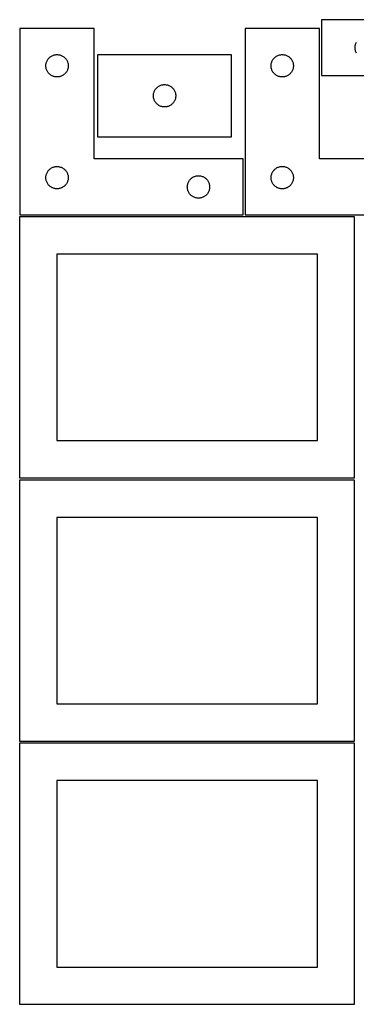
# Model space of a CAD drawing. Header units: millimetres. Extents: x 7 to 1243, y 7 to 2493.
# Tile 6 of 14: x 7 to 278, y 1701 to 2493. Entities that reach past the tile are written whole.
import ezdxf

# ---------------------------------------------------------------- set-up
doc = ezdxf.new("R2010")
doc.units = ezdxf.units.MM
doc.layers.add('CUT', color=7, linetype='CONTINUOUS', true_color=0x000000)

msp = doc.modelspace()

# ---------------------------------------------------------------- linework, layer by layer
at = {"layer": 'CUT'}
for p, q in [((429.863308, 2493.112584), (249.863308, 2493.112584)), ((249.863308, 2493.112584), (249.863308, 2448.112584)), ((66.665374, 2486.018098), (6.665374, 2486.018098)), ((6.665374, 2486.018098), (6.665374, 2336.018098)), ((66.665374, 2381.018098), (66.665374, 2486.018098)), ((248.184661, 2486.021516), (188.184661, 2486.021516)), ((188.184661, 2486.021516), (188.184661, 2336.021516)), ((248.184661, 2381.021516), (248.184661, 2486.021516)), ((276.940304, 2471.787319), (277.03624, 2472.368397)), ((277.03624, 2472.368397), (277.169975, 2472.941955)), ((277.169975, 2472.941955), (277.340937, 2473.505539)), ((277.340937, 2473.505539), (277.548392, 2474.056735)), ((277.548392, 2474.056735), (277.791453, 2474.593182)), ((277.791453, 2474.593182), (278.069079, 2475.112584)), ((32.165374, 2463.812326), (32.684776, 2464.089952)), ((32.684776, 2464.089952), (33.221223, 2464.333014)), ((33.221223, 2464.333014), (33.772419, 2464.540469)), ((33.772419, 2464.540469), (34.336002, 2464.71143)), ((34.336002, 2464.71143), (34.909561, 2464.845165)), ((34.909561, 2464.845165), (35.490638, 2464.941102)), ((35.490638, 2464.941102), (36.076746, 2464.998828)), ((36.076746, 2464.998828), (36.665374, 2465.018098)), ((36.665374, 2465.018098), (37.254002, 2464.998828)), ((37.254002, 2464.998828), (37.84011, 2464.941102)), ((37.84011, 2464.941102), (38.421187, 2464.845165)), ((38.421187, 2464.845165), (38.994745, 2464.71143)), ((38.994745, 2464.71143), (39.558329, 2464.540469)), ((39.558329, 2464.540469), (40.109525, 2464.333014)), ((40.109525, 2464.333014), (40.645972, 2464.089952)), ((40.645972, 2464.089952), (41.165374, 2463.812326)), ((177.337859, 2464.885774), (69.337859, 2464.885774)), ((69.337859, 2464.885774), (69.337859, 2398.885774)), ((177.337859, 2398.885774), (177.337859, 2464.885774)), ((213.684661, 2463.815744), (214.204063, 2464.09337)), ((214.204063, 2464.09337), (214.74051, 2464.336432)), ((214.74051, 2464.336432), (215.291706, 2464.543887)), ((215.291706, 2464.543887), (215.85529, 2464.714848)), ((215.85529, 2464.714848), (216.428848, 2464.848583)), ((216.428848, 2464.848583), (217.009925, 2464.944519)), ((217.009925, 2464.944519), (217.596033, 2465.002246)), ((217.596033, 2465.002246), (218.184661, 2465.021516)), ((218.184661, 2465.021516), (218.773289, 2465.002246)), ((218.773289, 2465.002246), (219.359397, 2464.944519)), ((219.359397, 2464.944519), (219.940474, 2464.848583)), ((219.940474, 2464.848583), (220.514032, 2464.714848)), ((220.514032, 2464.714848), (221.077616, 2464.543887)), ((221.077616, 2464.543887), (221.628812, 2464.336432)), ((221.628812, 2464.336432), (222.165259, 2464.09337)), ((222.165259, 2464.09337), (222.684661, 2463.815744)), ((276.863308, 2470.612584), (276.882577, 2471.201212)), ((276.882577, 2470.023956), (276.863308, 2470.612584)), ((276.882577, 2471.201212), (276.940304, 2471.787319)), ((276.940304, 2469.437848), (276.882577, 2470.023956)), ((277.03624, 2468.856771), (276.940304, 2469.437848)), ((277.169975, 2468.283212), (277.03624, 2468.856771)), ((277.340937, 2467.719629), (277.169975, 2468.283212)), ((277.548392, 2467.168433), (277.340937, 2467.719629)), ((277.791453, 2466.631986), (277.548392, 2467.168433)), ((278.069079, 2466.112584), (277.791453, 2466.631986)), ((27.665374, 2456.018098), (27.684644, 2456.606726)), ((27.684644, 2456.606726), (27.74237, 2457.192833)), ((27.74237, 2457.192833), (27.838306, 2457.773911)), ((27.838306, 2457.773911), (27.972041, 2458.347469)), ((27.972041, 2458.347469), (28.143003, 2458.911053)), ((28.143003, 2458.911053), (28.350458, 2459.462249)), ((28.350458, 2459.462249), (28.593519, 2459.998696)), ((28.593519, 2459.998696), (28.871145, 2460.518098)), ((28.871145, 2460.518098), (29.182147, 2461.01823)), ((29.182147, 2461.01823), (29.525194, 2461.496951)), ((29.525194, 2461.496951), (29.898816, 2461.95221)), ((29.898816, 2461.95221), (30.301413, 2462.382059)), ((30.301413, 2462.382059), (30.731261, 2462.784656)), ((30.731261, 2462.784656), (31.186521, 2463.158278)), ((31.186521, 2463.158278), (31.665242, 2463.501324)), ((31.665242, 2463.501324), (32.165374, 2463.812326)), ((41.165374, 2463.812326), (41.665506, 2463.501324)), ((41.665506, 2463.501324), (42.144227, 2463.158278)), ((42.144227, 2463.158278), (42.599486, 2462.784656)), ((42.599486, 2462.784656), (43.029335, 2462.382059)), ((43.029335, 2462.382059), (43.431932, 2461.95221)), ((43.431932, 2461.95221), (43.805554, 2461.496951)), ((43.805554, 2461.496951), (44.1486, 2461.01823)), ((44.1486, 2461.01823), (44.459602, 2460.518098)), ((44.459602, 2460.518098), (44.737228, 2459.998696)), ((44.737228, 2459.998696), (44.98029, 2459.462249)), ((44.98029, 2459.462249), (45.187745, 2458.911053)), ((45.187745, 2458.911053), (45.358706, 2458.347469)), ((45.358706, 2458.347469), (45.492441, 2457.773911)), ((45.492441, 2457.773911), (45.588378, 2457.192833)), ((45.588378, 2457.192833), (45.646104, 2456.606726)), ((45.646104, 2456.606726), (45.665374, 2456.018098)), ((209.184661, 2456.021516), (209.203931, 2456.610144)), ((209.203931, 2456.610144), (209.261657, 2457.196251)), ((209.261657, 2457.196251), (209.357593, 2457.777329)), ((209.357593, 2457.777329), (209.491328, 2458.350887)), ((209.491328, 2458.350887), (209.66229, 2458.914471)), ((209.66229, 2458.914471), (209.869745, 2459.465667)), ((209.869745, 2459.465667), (210.112806, 2460.002114)), ((210.112806, 2460.002114), (210.390432, 2460.521516)), ((210.390432, 2460.521516), (210.701434, 2461.021648)), ((210.701434, 2461.021648), (211.044481, 2461.500369)), ((211.044481, 2461.500369), (211.418103, 2461.955628)), ((211.418103, 2461.955628), (211.8207, 2462.385477)), ((211.8207, 2462.385477), (212.250549, 2462.788074)), ((212.250549, 2462.788074), (212.705808, 2463.161696)), ((212.705808, 2463.161696), (213.184529, 2463.504742)), ((213.184529, 2463.504742), (213.684661, 2463.815744)), ((222.684661, 2463.815744), (223.184793, 2463.504742)), ((223.184793, 2463.504742), (223.663514, 2463.161696)), ((223.663514, 2463.161696), (224.118773, 2462.788074)), ((224.118773, 2462.788074), (224.548622, 2462.385477)), ((224.548622, 2462.385477), (224.951219, 2461.955628)), ((224.951219, 2461.955628), (225.324841, 2461.500369)), ((225.324841, 2461.500369), (225.667887, 2461.021648)), ((225.667887, 2461.021648), (225.97889, 2460.521516)), ((225.97889, 2460.521516), (226.256516, 2460.002114)), ((226.256516, 2460.002114), (226.499577, 2459.465667)), ((226.499577, 2459.465667), (226.707032, 2458.914471)), ((226.707032, 2458.914471), (226.877993, 2458.350887)), ((226.877993, 2458.350887), (227.011728, 2457.777329)), ((227.011728, 2457.777329), (227.107665, 2457.196251)), ((227.107665, 2457.196251), (227.165391, 2456.610144)), ((227.165391, 2456.610144), (227.184661, 2456.021516)), ((27.684644, 2455.42947), (27.665374, 2456.018098)), ((27.74237, 2454.843362), (27.684644, 2455.42947)), ((27.838306, 2454.262285), (27.74237, 2454.843362)), ((27.972041, 2453.688726), (27.838306, 2454.262285)), ((28.143003, 2453.125143), (27.972041, 2453.688726)), ((28.350458, 2452.573947), (28.143003, 2453.125143)), ((28.593519, 2452.0375), (28.350458, 2452.573947)), ((28.871145, 2451.518098), (28.593519, 2452.0375)), ((29.182147, 2451.017966), (28.871145, 2451.518098)), ((29.525194, 2450.539245), (29.182147, 2451.017966)), ((29.898816, 2450.083985), (29.525194, 2450.539245)), ((30.301413, 2449.654137), (29.898816, 2450.083985)), ((30.731261, 2449.251539), (30.301413, 2449.654137)), ((31.186521, 2448.877918), (30.731261, 2449.251539)), ((31.665242, 2448.534871), (31.186521, 2448.877918)), ((32.165374, 2448.223869), (31.665242, 2448.534871)), ((32.684776, 2447.946243), (32.165374, 2448.223869)), ((41.165374, 2448.223869), (40.645972, 2447.946243)), ((41.665506, 2448.534871), (41.165374, 2448.223869)), ((42.144227, 2448.877918), (41.665506, 2448.534871)), ((42.599486, 2449.251539), (42.144227, 2448.877918)), ((43.029335, 2449.654137), (42.599486, 2449.251539)), ((43.431932, 2450.083985), (43.029335, 2449.654137)), ((43.805554, 2450.539245), (43.431932, 2450.083985)), ((44.1486, 2451.017966), (43.805554, 2450.539245)), ((44.459602, 2451.518098), (44.1486, 2451.017966)), ((44.737228, 2452.0375), (44.459602, 2451.518098)), ((44.98029, 2452.573947), (44.737228, 2452.0375)), ((45.187745, 2453.125143), (44.98029, 2452.573947)), ((45.358706, 2453.688726), (45.187745, 2453.125143)), ((45.492441, 2454.262285), (45.358706, 2453.688726)), ((45.588378, 2454.843362), (45.492441, 2454.262285)), ((45.646104, 2455.42947), (45.588378, 2454.843362)), ((45.665374, 2456.018098), (45.646104, 2455.42947)), ((209.203931, 2455.432888), (209.184661, 2456.021516)), ((209.261657, 2454.84678), (209.203931, 2455.432888)), ((209.357593, 2454.265703), (209.261657, 2454.84678)), ((209.491328, 2453.692144), (209.357593, 2454.265703)), ((209.66229, 2453.128561), (209.491328, 2453.692144)), ((209.869745, 2452.577365), (209.66229, 2453.128561)), ((210.112806, 2452.040918), (209.869745, 2452.577365)), ((210.390432, 2451.521516), (210.112806, 2452.040918)), ((210.701434, 2451.021384), (210.390432, 2451.521516)), ((211.044481, 2450.542663), (210.701434, 2451.021384)), ((211.418103, 2450.087403), (211.044481, 2450.542663)), ((211.8207, 2449.657555), (211.418103, 2450.087403)), ((212.250549, 2449.254957), (211.8207, 2449.657555)), ((212.705808, 2448.881336), (212.250549, 2449.254957)), ((213.184529, 2448.538289), (212.705808, 2448.881336)), ((213.684661, 2448.227287), (213.184529, 2448.538289)), ((214.204063, 2447.949661), (213.684661, 2448.227287)), ((222.684661, 2448.227287), (222.165259, 2447.949661)), ((223.184793, 2448.538289), (222.684661, 2448.227287)), ((223.663514, 2448.881336), (223.184793, 2448.538289)), ((224.118773, 2449.254957), (223.663514, 2448.881336)), ((224.548622, 2449.657555), (224.118773, 2449.254957)), ((224.951219, 2450.087403), (224.548622, 2449.657555)), ((225.324841, 2450.542663), (224.951219, 2450.087403)), ((225.667887, 2451.021384), (225.324841, 2450.542663)), ((225.97889, 2451.521516), (225.667887, 2451.021384)), ((226.256516, 2452.040918), (225.97889, 2451.521516)), ((226.499577, 2452.577365), (226.256516, 2452.040918)), ((226.707032, 2453.128561), (226.499577, 2452.577365)), ((226.877993, 2453.692144), (226.707032, 2453.128561)), ((227.011728, 2454.265703), (226.877993, 2453.692144)), ((227.107665, 2454.84678), (227.011728, 2454.265703)), ((227.165391, 2455.432888), (227.107665, 2454.84678)), ((227.184661, 2456.021516), (227.165391, 2455.432888)), ((33.221223, 2447.703182), (32.684776, 2447.946243)), ((33.772419, 2447.495727), (33.221223, 2447.703182)), ((34.336002, 2447.324765), (33.772419, 2447.495727)), ((34.909561, 2447.19103), (34.336002, 2447.324765)), ((35.490638, 2447.095094), (34.909561, 2447.19103)), ((36.076746, 2447.037367), (35.490638, 2447.095094)), ((36.665374, 2447.018098), (36.076746, 2447.037367)), ((37.254002, 2447.037367), (36.665374, 2447.018098)), ((37.84011, 2447.095094), (37.254002, 2447.037367)), ((38.421187, 2447.19103), (37.84011, 2447.095094)), ((38.994745, 2447.324765), (38.421187, 2447.19103)), ((39.558329, 2447.495727), (38.994745, 2447.324765)), ((40.109525, 2447.703182), (39.558329, 2447.495727)), ((40.645972, 2447.946243), (40.109525, 2447.703182)), ((119.893708, 2440.200689), (120.444904, 2440.408145)), ((120.444904, 2440.408145), (121.008487, 2440.579106)), ((121.008487, 2440.579106), (121.582046, 2440.712841)), ((121.582046, 2440.712841), (122.163123, 2440.808777)), ((122.163123, 2440.808777), (122.749231, 2440.866504)), ((122.749231, 2440.866504), (123.337859, 2440.885774)), ((123.337859, 2440.885774), (123.926487, 2440.866504)), ((123.926487, 2440.866504), (124.512595, 2440.808777)), ((124.512595, 2440.808777), (125.093672, 2440.712841)), ((125.093672, 2440.712841), (125.66723, 2440.579106)), ((125.66723, 2440.579106), (126.230814, 2440.408145)), ((126.230814, 2440.408145), (126.78201, 2440.200689)), ((214.74051, 2447.7066), (214.204063, 2447.949661)), ((215.291706, 2447.499145), (214.74051, 2447.7066)), ((215.85529, 2447.328183), (215.291706, 2447.499145)), ((216.428848, 2447.194448), (215.85529, 2447.328183)), ((217.009925, 2447.098512), (216.428848, 2447.194448)), ((217.596033, 2447.040785), (217.009925, 2447.098512)), ((218.184661, 2447.021516), (217.596033, 2447.040785)), ((218.773289, 2447.040785), (218.184661, 2447.021516)), ((219.359397, 2447.098512), (218.773289, 2447.040785)), ((219.940474, 2447.194448), (219.359397, 2447.098512)), ((220.514032, 2447.328183), (219.940474, 2447.194448)), ((221.077616, 2447.499145), (220.514032, 2447.328183)), ((221.628812, 2447.7066), (221.077616, 2447.499145)), ((222.165259, 2447.949661), (221.628812, 2447.7066)), ((249.863308, 2448.112584), (369.863308, 2448.112584)), ((114.337859, 2431.885774), (114.357129, 2432.474402)), ((114.357129, 2432.474402), (114.414855, 2433.060509)), ((114.414855, 2433.060509), (114.510791, 2433.641587)), ((114.510791, 2433.641587), (114.644526, 2434.215145)), ((114.644526, 2434.215145), (114.815488, 2434.778729)), ((114.815488, 2434.778729), (115.022943, 2435.329925)), ((115.022943, 2435.329925), (115.266004, 2435.866372)), ((115.266004, 2435.866372), (115.54363, 2436.385774)), ((115.54363, 2436.385774), (115.854632, 2436.885906)), ((115.854632, 2436.885906), (116.197679, 2437.364627)), ((116.197679, 2437.364627), (116.571301, 2437.819886)), ((116.571301, 2437.819886), (116.973898, 2438.249735)), ((116.973898, 2438.249735), (117.403747, 2438.652332)), ((117.403747, 2438.652332), (117.859006, 2439.025954)), ((117.859006, 2439.025954), (118.337727, 2439.369)), ((118.337727, 2439.369), (118.837859, 2439.680002)), ((118.837859, 2439.680002), (119.357261, 2439.957628)), ((119.357261, 2439.957628), (119.893708, 2440.200689)), ((126.78201, 2440.200689), (127.318457, 2439.957628)), ((127.318457, 2439.957628), (127.837859, 2439.680002)), ((127.837859, 2439.680002), (128.337991, 2439.369)), ((128.337991, 2439.369), (128.816712, 2439.025954)), ((128.816712, 2439.025954), (129.271971, 2438.652332)), ((129.271971, 2438.652332), (129.70182, 2438.249735)), ((129.70182, 2438.249735), (130.104417, 2437.819886)), ((130.104417, 2437.819886), (130.478039, 2437.364627)), ((130.478039, 2437.364627), (130.821085, 2436.885906)), ((130.821085, 2436.885906), (131.132088, 2436.385774)), ((131.132088, 2436.385774), (131.409714, 2435.866372)), ((131.409714, 2435.866372), (131.652775, 2435.329925)), ((131.652775, 2435.329925), (131.86023, 2434.778729)), ((131.86023, 2434.778729), (132.031191, 2434.215145)), ((132.031191, 2434.215145), (132.164926, 2433.641587)), ((132.164926, 2433.641587), (132.260863, 2433.060509)), ((132.260863, 2433.060509), (132.318589, 2432.474402)), ((132.318589, 2432.474402), (132.337859, 2431.885774)), ((114.357129, 2431.297145), (114.337859, 2431.885774)), ((114.414855, 2430.711038), (114.357129, 2431.297145)), ((114.510791, 2430.129961), (114.414855, 2430.711038)), ((114.644526, 2429.556402), (114.510791, 2430.129961)), ((114.815488, 2428.992818), (114.644526, 2429.556402)), ((115.022943, 2428.441623), (114.815488, 2428.992818)), ((115.266004, 2427.905175), (115.022943, 2428.441623)), ((115.54363, 2427.385774), (115.266004, 2427.905175)), ((115.854632, 2426.885642), (115.54363, 2427.385774)), ((116.197679, 2426.406921), (115.854632, 2426.885642)), ((116.571301, 2425.951661), (116.197679, 2426.406921)), ((116.973898, 2425.521813), (116.571301, 2425.951661)), ((117.403747, 2425.119215), (116.973898, 2425.521813)), ((117.859006, 2424.745594), (117.403747, 2425.119215)), ((118.337727, 2424.402547), (117.859006, 2424.745594)), ((118.837859, 2424.091545), (118.337727, 2424.402547)), ((128.337991, 2424.402547), (127.837859, 2424.091545)), ((128.816712, 2424.745594), (128.337991, 2424.402547)), ((129.271971, 2425.119215), (128.816712, 2424.745594)), ((129.70182, 2425.521813), (129.271971, 2425.119215)), ((130.104417, 2425.951661), (129.70182, 2425.521813)), ((130.478039, 2426.406921), (130.104417, 2425.951661)), ((130.821085, 2426.885642), (130.478039, 2426.406921)), ((131.132088, 2427.385774), (130.821085, 2426.885642)), ((131.409714, 2427.905175), (131.132088, 2427.385774)), ((131.652775, 2428.441623), (131.409714, 2427.905175)), ((131.86023, 2428.992818), (131.652775, 2428.441623)), ((132.031191, 2429.556402), (131.86023, 2428.992818)), ((132.164926, 2430.129961), (132.031191, 2429.556402)), ((132.260863, 2430.711038), (132.164926, 2430.129961)), ((132.318589, 2431.297145), (132.260863, 2430.711038)), ((132.337859, 2431.885774), (132.318589, 2431.297145)), ((119.357261, 2423.813919), (118.837859, 2424.091545)), ((119.893708, 2423.570858), (119.357261, 2423.813919)), ((120.444904, 2423.363402), (119.893708, 2423.570858)), ((121.008487, 2423.192441), (120.444904, 2423.363402)), ((121.582046, 2423.058706), (121.008487, 2423.192441)), ((122.163123, 2422.96277), (121.582046, 2423.058706)), ((122.749231, 2422.905043), (122.163123, 2422.96277)), ((123.337859, 2422.885774), (122.749231, 2422.905043)), ((123.926487, 2422.905043), (123.337859, 2422.885774)), ((124.512595, 2422.96277), (123.926487, 2422.905043)), ((125.093672, 2423.058706), (124.512595, 2422.96277)), ((125.66723, 2423.192441), (125.093672, 2423.058706)), ((126.230814, 2423.363402), (125.66723, 2423.192441)), ((126.78201, 2423.570858), (126.230814, 2423.363402)), ((127.318457, 2423.813919), (126.78201, 2423.570858)), ((127.837859, 2424.091545), (127.318457, 2423.813919)), ((69.337859, 2398.885774), (177.337859, 2398.885774)), ((186.665374, 2381.018098), (66.665374, 2381.018098)), ((186.665374, 2336.018098), (186.665374, 2381.018098)), ((368.184661, 2381.021516), (248.184661, 2381.021516)), ((28.143003, 2368.911053), (28.350458, 2369.462249)), ((28.350458, 2369.462249), (28.593519, 2369.998696)), ((28.593519, 2369.998696), (28.871145, 2370.518098)), ((28.871145, 2370.518098), (29.182147, 2371.01823)), ((29.182147, 2371.01823), (29.525194, 2371.496951)), ((29.525194, 2371.496951), (29.898816, 2371.95221)), ((29.898816, 2371.95221), (30.301413, 2372.382059)), ((30.301413, 2372.382059), (30.731261, 2372.784656)), ((30.731261, 2372.784656), (31.186521, 2373.158278)), ((31.186521, 2373.158278), (31.665242, 2373.501324)), ((31.665242, 2373.501324), (32.165374, 2373.812326)), ((32.165374, 2373.812326), (32.684776, 2374.089952)), ((32.684776, 2374.089952), (33.221223, 2374.333014)), ((33.221223, 2374.333014), (33.772419, 2374.540469)), ((33.772419, 2374.540469), (34.336002, 2374.71143)), ((34.336002, 2374.71143), (34.909561, 2374.845165)), ((34.909561, 2374.845165), (35.490638, 2374.941102)), ((35.490638, 2374.941102), (36.076746, 2374.998828)), ((36.076746, 2374.998828), (36.665374, 2375.018098)), ((36.665374, 2375.018098), (37.254002, 2374.998828)), ((37.254002, 2374.998828), (37.84011, 2374.941102)), ((37.84011, 2374.941102), (38.421187, 2374.845165)), ((38.421187, 2374.845165), (38.994745, 2374.71143)), ((38.994745, 2374.71143), (39.558329, 2374.540469)), ((39.558329, 2374.540469), (40.109525, 2374.333014)), ((40.109525, 2374.333014), (40.645972, 2374.089952)), ((40.645972, 2374.089952), (41.165374, 2373.812326)), ((41.165374, 2373.812326), (41.665506, 2373.501324)), ((41.665506, 2373.501324), (42.144227, 2373.158278)), ((42.144227, 2373.158278), (42.599486, 2372.784656)), ((42.599486, 2372.784656), (43.029335, 2372.382059)), ((43.029335, 2372.382059), (43.431932, 2371.95221)), ((43.431932, 2371.95221), (43.805554, 2371.496951)), ((43.805554, 2371.496951), (44.1486, 2371.01823)), ((44.1486, 2371.01823), (44.459602, 2370.518098)), ((44.459602, 2370.518098), (44.737228, 2369.998696)), ((44.737228, 2369.998696), (44.98029, 2369.462249)), ((44.98029, 2369.462249), (45.187745, 2368.911053)), ((209.66229, 2368.914471), (209.869745, 2369.465667)), ((209.869745, 2369.465667), (210.112806, 2370.002114)), ((210.112806, 2370.002114), (210.390432, 2370.521516)), ((210.390432, 2370.521516), (210.701434, 2371.021648)), ((210.701434, 2371.021648), (211.044481, 2371.500369)), ((211.044481, 2371.500369), (211.418103, 2371.955628)), ((211.418103, 2371.955628), (211.8207, 2372.385477)), ((211.8207, 2372.385477), (212.250549, 2372.788074)), ((212.250549, 2372.788074), (212.705808, 2373.161696)), ((212.705808, 2373.161696), (213.184529, 2373.504742)), ((213.184529, 2373.504742), (213.684661, 2373.815744)), ((213.684661, 2373.815744), (214.204063, 2374.09337)), ((214.204063, 2374.09337), (214.74051, 2374.336432)), ((214.74051, 2374.336432), (215.291706, 2374.543887)), ((215.291706, 2374.543887), (215.85529, 2374.714848)), ((215.85529, 2374.714848), (216.428848, 2374.848583)), ((216.428848, 2374.848583), (217.009925, 2374.944519)), ((217.009925, 2374.944519), (217.596033, 2375.002246)), ((217.596033, 2375.002246), (218.184661, 2375.021516)), ((218.184661, 2375.021516), (218.773289, 2375.002246)), ((218.773289, 2375.002246), (219.359397, 2374.944519)), ((219.359397, 2374.944519), (219.940474, 2374.848583)), ((219.940474, 2374.848583), (220.514032, 2374.714848)), ((220.514032, 2374.714848), (221.077616, 2374.543887)), ((221.077616, 2374.543887), (221.628812, 2374.336432)), ((221.628812, 2374.336432), (222.165259, 2374.09337)), ((222.165259, 2374.09337), (222.684661, 2373.815744)), ((222.684661, 2373.815744), (223.184793, 2373.504742)), ((223.184793, 2373.504742), (223.663514, 2373.161696)), ((223.663514, 2373.161696), (224.118773, 2372.788074)), ((224.118773, 2372.788074), (224.548622, 2372.385477)), ((224.548622, 2372.385477), (224.951219, 2371.955628)), ((224.951219, 2371.955628), (225.324841, 2371.500369)), ((225.324841, 2371.500369), (225.667887, 2371.021648)), ((225.667887, 2371.021648), (225.97889, 2370.521516)), ((225.97889, 2370.521516), (226.256516, 2370.002114)), ((226.256516, 2370.002114), (226.499577, 2369.465667)), ((226.499577, 2369.465667), (226.707032, 2368.914471)), ((27.665374, 2366.018098), (27.684644, 2366.606726)), ((27.684644, 2365.42947), (27.665374, 2366.018098)), ((27.684644, 2366.606726), (27.74237, 2367.192833)), ((27.74237, 2364.843362), (27.684644, 2365.42947)), ((27.74237, 2367.192833), (27.838306, 2367.773911)), ((27.838306, 2364.262285), (27.74237, 2364.843362)), ((27.838306, 2367.773911), (27.972041, 2368.347469)), ((27.972041, 2363.688726), (27.838306, 2364.262285)), ((27.972041, 2368.347469), (28.143003, 2368.911053)), ((28.143003, 2363.125143), (27.972041, 2363.688726)), ((28.350458, 2362.573947), (28.143003, 2363.125143)), ((28.593519, 2362.0375), (28.350458, 2362.573947)), ((28.871145, 2361.518098), (28.593519, 2362.0375)), ((29.182147, 2361.017966), (28.871145, 2361.518098)), ((29.525194, 2360.539245), (29.182147, 2361.017966)), ((44.1486, 2361.017966), (43.805554, 2360.539245)), ((44.459602, 2361.518098), (44.1486, 2361.017966)), ((44.737228, 2362.0375), (44.459602, 2361.518098)), ((44.98029, 2362.573947), (44.737228, 2362.0375)), ((45.187745, 2363.125143), (44.98029, 2362.573947)), ((45.187745, 2368.911053), (45.358706, 2368.347469)), ((45.358706, 2363.688726), (45.187745, 2363.125143)), ((45.358706, 2368.347469), (45.492441, 2367.773911)), ((45.492441, 2364.262285), (45.358706, 2363.688726)), ((45.492441, 2367.773911), (45.588378, 2367.192833)), ((45.588378, 2364.843362), (45.492441, 2364.262285)), ((45.588378, 2367.192833), (45.646104, 2366.606726)), ((45.646104, 2365.42947), (45.588378, 2364.843362)), ((45.646104, 2366.606726), (45.665374, 2366.018098)), ((45.665374, 2366.018098), (45.646104, 2365.42947)), ((141.972041, 2360.847469), (142.143003, 2361.411053)), ((142.143003, 2361.411053), (142.350458, 2361.962249)), ((142.350458, 2361.962249), (142.593519, 2362.498696)), ((142.593519, 2362.498696), (142.871145, 2363.018098)), ((142.871145, 2363.018098), (143.182147, 2363.51823)), ((143.182147, 2363.51823), (143.525194, 2363.996951)), ((143.525194, 2363.996951), (143.898816, 2364.45221)), ((143.898816, 2364.45221), (144.301413, 2364.882059)), ((144.301413, 2364.882059), (144.731261, 2365.284656)), ((144.731261, 2365.284656), (145.186521, 2365.658278)), ((145.186521, 2365.658278), (145.665242, 2366.001324)), ((145.665242, 2366.001324), (146.165374, 2366.312326)), ((146.165374, 2366.312326), (146.684776, 2366.589952)), ((146.684776, 2366.589952), (147.221223, 2366.833014)), ((147.221223, 2366.833014), (147.772419, 2367.040469)), ((147.772419, 2367.040469), (148.336002, 2367.21143)), ((148.336002, 2367.21143), (148.909561, 2367.345165)), ((148.909561, 2367.345165), (149.490638, 2367.441102)), ((149.490638, 2367.441102), (150.076746, 2367.498828)), ((150.076746, 2367.498828), (150.665374, 2367.518098)), ((150.665374, 2367.518098), (151.254002, 2367.498828)), ((151.254002, 2367.498828), (151.84011, 2367.441102)), ((151.84011, 2367.441102), (152.421187, 2367.345165)), ((152.421187, 2367.345165), (152.994745, 2367.21143)), ((152.994745, 2367.21143), (153.558329, 2367.040469)), ((153.558329, 2367.040469), (154.109525, 2366.833014)), ((154.109525, 2366.833014), (154.645972, 2366.589952)), ((154.645972, 2366.589952), (155.165374, 2366.312326)), ((155.165374, 2366.312326), (155.665506, 2366.001324)), ((155.665506, 2366.001324), (156.144227, 2365.658278)), ((156.144227, 2365.658278), (156.599486, 2365.284656)), ((156.599486, 2365.284656), (157.029335, 2364.882059)), ((157.029335, 2364.882059), (157.431932, 2364.45221)), ((157.431932, 2364.45221), (157.805554, 2363.996951)), ((157.805554, 2363.996951), (158.1486, 2363.51823)), ((158.1486, 2363.51823), (158.459602, 2363.018098)), ((158.459602, 2363.018098), (158.737228, 2362.498696)), ((158.737228, 2362.498696), (158.98029, 2361.962249)), ((158.98029, 2361.962249), (159.187745, 2361.411053)), ((159.187745, 2361.411053), (159.358706, 2360.847469)), ((209.184661, 2366.021516), (209.203931, 2366.610144)), ((209.203931, 2365.432888), (209.184661, 2366.021516)), ((209.203931, 2366.610144), (209.261657, 2367.196251)), ((209.261657, 2364.84678), (209.203931, 2365.432888)), ((209.261657, 2367.196251), (209.357593, 2367.777329)), ((209.357593, 2364.265703), (209.261657, 2364.84678)), ((209.357593, 2367.777329), (209.491328, 2368.350887)), ((209.491328, 2363.692144), (209.357593, 2364.265703)), ((209.491328, 2368.350887), (209.66229, 2368.914471)), ((209.66229, 2363.128561), (209.491328, 2363.692144)), ((209.869745, 2362.577365), (209.66229, 2363.128561)), ((210.112806, 2362.040918), (209.869745, 2362.577365)), ((210.390432, 2361.521516), (210.112806, 2362.040918)), ((210.701434, 2361.021384), (210.390432, 2361.521516)), ((211.044481, 2360.542663), (210.701434, 2361.021384)), ((225.667887, 2361.021384), (225.324841, 2360.542663)), ((225.97889, 2361.521516), (225.667887, 2361.021384)), ((226.256516, 2362.040918), (225.97889, 2361.521516)), ((226.499577, 2362.577365), (226.256516, 2362.040918)), ((226.707032, 2363.128561), (226.499577, 2362.577365)), ((226.707032, 2368.914471), (226.877993, 2368.350887)), ((226.877993, 2363.692144), (226.707032, 2363.128561)), ((226.877993, 2368.350887), (227.011728, 2367.777329)), ((227.011728, 2364.265703), (226.877993, 2363.692144)), ((227.011728, 2367.777329), (227.107665, 2367.196251)), ((227.107665, 2364.84678), (227.011728, 2364.265703)), ((227.107665, 2367.196251), (227.165391, 2366.610144)), ((227.165391, 2365.432888), (227.107665, 2364.84678)), ((227.165391, 2366.610144), (227.184661, 2366.021516)), ((227.184661, 2366.021516), (227.165391, 2365.432888)), ((29.898816, 2360.083985), (29.525194, 2360.539245)), ((30.301413, 2359.654137), (29.898816, 2360.083985)), ((30.731261, 2359.251539), (30.301413, 2359.654137)), ((31.186521, 2358.877918), (30.731261, 2359.251539)), ((31.665242, 2358.534871), (31.186521, 2358.877918)), ((32.165374, 2358.223869), (31.665242, 2358.534871)), ((32.684776, 2357.946243), (32.165374, 2358.223869)), ((33.221223, 2357.703182), (32.684776, 2357.946243)), ((33.772419, 2357.495727), (33.221223, 2357.703182)), ((34.336002, 2357.324765), (33.772419, 2357.495727)), ((34.909561, 2357.19103), (34.336002, 2357.324765)), ((35.490638, 2357.095094), (34.909561, 2357.19103)), ((36.076746, 2357.037367), (35.490638, 2357.095094)), ((36.665374, 2357.018098), (36.076746, 2357.037367)), ((37.254002, 2357.037367), (36.665374, 2357.018098)), ((37.84011, 2357.095094), (37.254002, 2357.037367)), ((38.421187, 2357.19103), (37.84011, 2357.095094)), ((38.994745, 2357.324765), (38.421187, 2357.19103)), ((39.558329, 2357.495727), (38.994745, 2357.324765)), ((40.109525, 2357.703182), (39.558329, 2357.495727)), ((40.645972, 2357.946243), (40.109525, 2357.703182)), ((41.165374, 2358.223869), (40.645972, 2357.946243)), ((41.665506, 2358.534871), (41.165374, 2358.223869)), ((42.144227, 2358.877918), (41.665506, 2358.534871)), ((42.599486, 2359.251539), (42.144227, 2358.877918)), ((43.029335, 2359.654137), (42.599486, 2359.251539)), ((43.431932, 2360.083985), (43.029335, 2359.654137)), ((43.805554, 2360.539245), (43.431932, 2360.083985)), ((141.665374, 2358.518098), (141.684644, 2359.106726)), ((141.684644, 2357.92947), (141.665374, 2358.518098)), ((141.684644, 2359.106726), (141.74237, 2359.692833)), ((141.74237, 2357.343362), (141.684644, 2357.92947)), ((141.74237, 2359.692833), (141.838306, 2360.273911)), ((141.838306, 2356.762285), (141.74237, 2357.343362)), ((141.838306, 2360.273911), (141.972041, 2360.847469)), ((141.972041, 2356.188726), (141.838306, 2356.762285)), ((142.143003, 2355.625143), (141.972041, 2356.188726)), ((142.350458, 2355.073947), (142.143003, 2355.625143)), ((142.593519, 2354.5375), (142.350458, 2355.073947)), ((142.871145, 2354.018098), (142.593519, 2354.5375)), ((143.182147, 2353.517966), (142.871145, 2354.018098)), ((143.525194, 2353.039245), (143.182147, 2353.517966)), ((158.1486, 2353.517966), (157.805554, 2353.039245)), ((158.459602, 2354.018098), (158.1486, 2353.517966)), ((158.737228, 2354.5375), (158.459602, 2354.018098)), ((158.98029, 2355.073947), (158.737228, 2354.5375)), ((159.187745, 2355.625143), (158.98029, 2355.073947)), ((159.358706, 2356.188726), (159.187745, 2355.625143)), ((159.358706, 2360.847469), (159.492441, 2360.273911)), ((159.492441, 2356.762285), (159.358706, 2356.188726)), ((159.492441, 2360.273911), (159.588378, 2359.692833)), ((159.588378, 2357.343362), (159.492441, 2356.762285)), ((159.588378, 2359.692833), (159.646104, 2359.106726)), ((159.646104, 2357.92947), (159.588378, 2357.343362)), ((159.646104, 2359.106726), (159.665374, 2358.518098)), ((159.665374, 2358.518098), (159.646104, 2357.92947)), ((211.418103, 2360.087403), (211.044481, 2360.542663)), ((211.8207, 2359.657555), (211.418103, 2360.087403)), ((212.250549, 2359.254957), (211.8207, 2359.657555)), ((212.705808, 2358.881336), (212.250549, 2359.254957)), ((213.184529, 2358.538289), (212.705808, 2358.881336)), ((213.684661, 2358.227287), (213.184529, 2358.538289)), ((214.204063, 2357.949661), (213.684661, 2358.227287)), ((214.74051, 2357.7066), (214.204063, 2357.949661)), ((215.291706, 2357.499145), (214.74051, 2357.7066)), ((215.85529, 2357.328183), (215.291706, 2357.499145)), ((216.428848, 2357.194448), (215.85529, 2357.328183)), ((217.009925, 2357.098512), (216.428848, 2357.194448)), ((217.596033, 2357.040785), (217.009925, 2357.098512)), ((218.184661, 2357.021516), (217.596033, 2357.040785)), ((218.773289, 2357.040785), (218.184661, 2357.021516)), ((219.359397, 2357.098512), (218.773289, 2357.040785)), ((219.940474, 2357.194448), (219.359397, 2357.098512)), ((220.514032, 2357.328183), (219.940474, 2357.194448)), ((221.077616, 2357.499145), (220.514032, 2357.328183)), ((221.628812, 2357.7066), (221.077616, 2357.499145)), ((222.165259, 2357.949661), (221.628812, 2357.7066)), ((222.684661, 2358.227287), (222.165259, 2357.949661)), ((223.184793, 2358.538289), (222.684661, 2358.227287)), ((223.663514, 2358.881336), (223.184793, 2358.538289)), ((224.118773, 2359.254957), (223.663514, 2358.881336)), ((224.548622, 2359.657555), (224.118773, 2359.254957)), ((224.951219, 2360.087403), (224.548622, 2359.657555)), ((225.324841, 2360.542663), (224.951219, 2360.087403)), ((143.898816, 2352.583985), (143.525194, 2353.039245)), ((144.301413, 2352.154137), (143.898816, 2352.583985)), ((144.731261, 2351.751539), (144.301413, 2352.154137)), ((145.186521, 2351.377918), (144.731261, 2351.751539)), ((145.665242, 2351.034871), (145.186521, 2351.377918)), ((146.165374, 2350.723869), (145.665242, 2351.034871)), ((146.684776, 2350.446243), (146.165374, 2350.723869)), ((147.221223, 2350.203182), (146.684776, 2350.446243)), ((147.772419, 2349.995727), (147.221223, 2350.203182)), ((148.336002, 2349.824765), (147.772419, 2349.995727)), ((148.909561, 2349.69103), (148.336002, 2349.824765)), ((149.490638, 2349.595094), (148.909561, 2349.69103)), ((150.076746, 2349.537367), (149.490638, 2349.595094)), ((150.665374, 2349.518098), (150.076746, 2349.537367)), ((151.254002, 2349.537367), (150.665374, 2349.518098)), ((151.84011, 2349.595094), (151.254002, 2349.537367)), ((152.421187, 2349.69103), (151.84011, 2349.595094)), ((152.994745, 2349.824765), (152.421187, 2349.69103)), ((153.558329, 2349.995727), (152.994745, 2349.824765)), ((154.109525, 2350.203182), (153.558329, 2349.995727)), ((154.645972, 2350.446243), (154.109525, 2350.203182)), ((155.165374, 2350.723869), (154.645972, 2350.446243)), ((155.665506, 2351.034871), (155.165374, 2350.723869)), ((156.144227, 2351.377918), (155.665506, 2351.034871)), ((156.599486, 2351.751539), (156.144227, 2351.377918)), ((157.029335, 2352.154137), (156.599486, 2351.751539)), ((157.431932, 2352.583985), (157.029335, 2352.154137)), ((157.805554, 2353.039245), (157.431932, 2352.583985)), ((276.520965, 2334.497345), (6.520965, 2334.497345)), ((6.520965, 2334.497345), (6.520965, 2124.497345)), ((6.665374, 2336.018098), (186.665374, 2336.018098)), ((188.184661, 2336.021516), (368.184661, 2336.021516)), ((276.520965, 2124.497345), (276.520965, 2334.497345)), ((246.520965, 2304.497345), (36.520965, 2304.497345)), ((36.520965, 2304.497345), (36.520965, 2154.497345)), ((246.520965, 2154.497345), (246.520965, 2304.497345)), ((36.520965, 2154.497345), (246.520965, 2154.497345)), ((6.520965, 2124.497345), (276.520965, 2124.497345)), ((276.520965, 2122.600861), (6.520965, 2122.600861)), ((6.520965, 2122.600861), (6.520965, 1912.600861)), ((276.520965, 1912.600861), (276.520965, 2122.600861)), ((246.520965, 2092.600861), (36.520965, 2092.600861)), ((36.520965, 2092.600861), (36.520965, 1942.600861)), ((246.520965, 1942.600861), (246.520965, 2092.600861)), ((36.520965, 1942.600861), (246.520965, 1942.600861)), ((6.520965, 1912.600861), (276.520965, 1912.600861)), ((276.520965, 1910.830597), (6.520965, 1910.830597)), ((6.520965, 1910.830597), (6.520965, 1700.830597)), ((276.520965, 1700.830597), (276.520965, 1910.830597)), ((246.520965, 1880.830597), (36.520965, 1880.830597)), ((36.520965, 1880.830597), (36.520965, 1730.830597)), ((246.520965, 1730.830597), (246.520965, 1880.830597)), ((36.520965, 1730.830597), (246.520965, 1730.830597)), ((6.520965, 1700.830597), (276.520965, 1700.830597))]:
    msp.add_line(p, q, dxfattribs=at)

doc.saveas('drawing.dxf')
